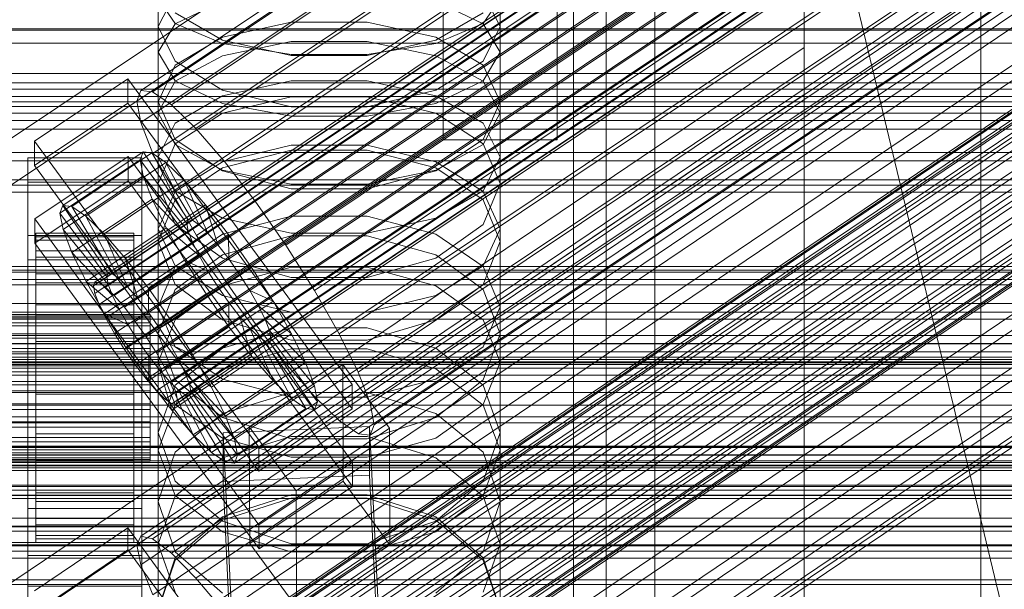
# Model space of a CAD drawing. Header units: millimetres. Extents: x -3490 to 61924, y -72580 to 6847.
# Tile 239 of 256: x 132 to 253, y -33995 to -33925. Entities that reach past the tile are written whole.
import ezdxf

# ---------------------------------------------------------------- set-up
doc = ezdxf.new("R2010")
doc.units = ezdxf.units.MM
for name, color, linetype, lineweight in [('COTAS_O', 1, 'Continuous', 0), ('COTAS_P', 1, 'Continuous', 0), ('frontal_briquetadora', 7, 'Continuous', 0), ('frontal_C01', 7, 'Continuous', 0), ('frontal_C02', 7, 'Continuous', 0), ('frontal_C03', 7, 'Continuous', 0), ('frontal_secador', 7, 'Continuous', 0)]:
    doc.layers.add(name, color=color, linetype=linetype, lineweight=lineweight)
doc.dimstyles.new('R19_100', dxfattribs={"dimtxt": 250, "dimasz": 150, "dimexe": 150, "dimexo": 80, "dimgap": 100, "dimtad": 1, "dimtih": 1, "dimtoh": 1, "dimdsep": 46, "dimcen": 0.09, "dimadec": 0, "dimazin": 0, "dimtfac": 1, "dimtdec": 4, "dimtofl": 0, "dimtmove": 0, "dimatfit": 3, "dimfxl": 1, "dimtolj": 1, "dimtzin": 0, "dimarcsym": 0})

# ---------------------------------------------------------------- blocks, each defined once
blk = doc.blocks.new('DIM_R29_57')
at = {"layer": 'COTAS_O'}
for p, q in [((-1725, -33700), (-1575, -33655)), ((1725, -33700), (1575, -33655)), ((-1725, -34400), (-1725, -33700)), ((-1725, -33700), (1725, -33700)), ((-1725, -33700), (-1575, -33745)), ((1725, -33700), (1575, -33745)), ((1725, -34400), (1725, -33700))]:
    blk.add_line(p, q, dxfattribs=at)
blk.add_text('3450 O', height=250, dxfattribs=at).set_placement((0, -33600))
blk = doc.blocks.new('DIM_R29_58')
at = {"layer": 'COTAS_P'}
for p, q in [((-150, -32300), (550, -32300)), ((550, -32300), (505, -32450)), ((550, -34900), (550, -32300)), ((550, -32300), (595, -32450)), ((550, -34900), (505, -34750)), ((550, -34900), (595, -34750)), ((-150, -34900), (550, -34900))]:
    blk.add_line(p, q, dxfattribs=at)
blk.add_text('2600 P', height=250, rotation=90, dxfattribs=at).set_placement((450, -33600))
blk = doc.blocks.new('DIM_R29_61')
at = {"layer": 'COTAS_O'}
for p, q in [((-650, -34200), (-500, -34155)), ((650, -34200), (500, -34155)), ((-650, -34900), (-650, -34200)), ((-650, -34200), (650, -34200)), ((-650, -34200), (-500, -34245)), ((650, -34200), (500, -34245)), ((650, -34900), (650, -34200))]:
    blk.add_line(p, q, dxfattribs=at)
blk.add_text('1300 O', height=250, dxfattribs=at).set_placement((0, -34100))

msp = doc.modelspace()

# ---------------------------------------------------------------- linework, layer by layer
at = {"layer": 'frontal_briquetadora'}
for p, q in [((210, -33820), (210, -34060)), ((210, -34260), (210, -33820)), ((210, -34680), (210, -33820)), ((210, -33820), (416.55, -34680)), ((210, -33853.384), (210, -34060)), ((210, -34060), (210, -33855.985)), ((210, -33858.384), (210, -34060)), ((184, -33860), (184, -33940)), ((198, -33940), (198, -33860)), ((210, -33860.559), (210, -34060)), ((210, -33862.488), (210, -34060)), ((210, -33864.153), (210, -34060)), ((210, -33865.538), (210, -34060)), ((210, -33866.629), (210, -34060)), ((210, -33867.416), (210, -34060)), ((210, -33867.891), (210, -34060)), ((210, -33868.05), (210, -34060)), ((149, -33929.238), (149, -33912.608)), ((191, -33929.238), (191, -33912.608)), ((149, -33936.682), (149, -33920.41)), ((191, -33936.682), (191, -33920.41)), ((200, -33920), (200, -34100)), ((204, -34100), (204, -33920)), ((151.08, -33922.018), (149, -33926.087)), ((191, -33926.087), (188.92, -33922.018)), ((151.08, -33925.697), (149, -33922.627)), ((151.08, -33925.751), (156.907, -33922.955)), ((183.093, -33922.955), (188.92, -33925.751)), ((191, -33922.627), (188.92, -33925.697)), ((200, -33922.563), (200, -33931.737)), ((200, -33932.038), (200, -33922.836)), ((200, -33932.339), (200, -33923.11)), ((156.906, -33927.741), (151.08, -33924.402)), ((188.92, -33924.402), (183.094, -33927.741)), ((149, -33929.238), (151.08, -33925.751)), ((156.907, -33928.158), (151.08, -33925.697)), ((165.326, -33925.528), (156.906, -33927.39)), ((174.674, -33925.528), (165.326, -33925.528)), ((183.094, -33927.39), (174.674, -33925.528)), ((188.92, -33925.697), (183.093, -33928.158)), ((188.92, -33925.751), (191, -33929.238)), ((149, -33942.099), (149, -33926.087)), ((149, -33926.087), (151.08, -33930.345)), ((188.92, -33930.345), (191, -33926.087)), ((191, -33942.099), (191, -33926.087)), ((156.906, -33927.39), (151.08, -33930.837)), ((165.326, -33929.647), (156.906, -33927.741)), ((165.327, -33927.928), (156.907, -33929.662)), ((165.327, -33929.524), (156.907, -33928.158)), ((174.673, -33927.928), (165.327, -33927.928)), ((183.093, -33929.662), (174.673, -33927.928)), ((183.093, -33928.158), (174.673, -33929.524)), ((183.094, -33927.741), (174.674, -33929.647)), ((188.92, -33930.837), (183.094, -33927.39)), ((149, -33929.238), (151.08, -33932.725)), ((174.673, -33929.524), (165.327, -33929.524)), ((188.92, -33932.725), (191, -33929.238)), ((156.907, -33929.662), (151.08, -33932.786)), ((151.08, -33930.345), (156.906, -33933.895)), ((174.674, -33929.647), (165.326, -33929.647)), ((188.92, -33932.786), (183.093, -33929.662)), ((183.094, -33933.895), (188.92, -33930.345)), ((151.08, -33930.837), (149, -33935.302)), ((191, -33935.302), (188.92, -33930.837)), ((200, -33931.737), (200, -33941.791)), ((151.08, -33932.786), (149, -33936.682)), ((151.08, -33932.725), (156.907, -33935.521)), ((156.907, -33934.597), (165.327, -33932.744)), ((165.327, -33932.744), (174.673, -33932.744)), ((174.673, -33932.744), (183.093, -33934.597)), ((183.093, -33935.521), (188.92, -33932.725)), ((191, -33936.682), (188.92, -33932.786)), ((200, -33942.119), (200, -33932.038)), ((200, -33942.448), (200, -33932.339)), ((156.906, -33933.895), (165.326, -33935.917)), ((174.674, -33935.917), (183.094, -33933.895)), ((151.08, -33939.949), (149, -33935.302)), ((149, -33950.89), (149, -33935.302)), ((151.08, -33937.935), (156.907, -33934.597)), ((156.906, -33936.726), (165.326, -33934.689)), ((156.907, -33935.521), (165.327, -33937.073)), ((165.326, -33934.689), (174.674, -33934.689)), ((174.673, -33937.073), (183.093, -33935.521)), ((174.674, -33934.689), (183.094, -33936.726)), ((183.093, -33934.597), (188.92, -33937.935)), ((191, -33935.302), (188.92, -33939.949)), ((191, -33950.89), (191, -33935.302)), ((149, -33936.682), (151.08, -33940.578)), ((151.08, -33940.485), (156.906, -33936.726)), ((165.326, -33935.917), (174.674, -33935.917)), ((183.094, -33936.726), (188.92, -33940.485)), ((188.92, -33940.578), (191, -33936.682)), ((149, -33942.099), (151.08, -33937.935)), ((165.327, -33937.073), (174.673, -33937.073)), ((188.92, -33937.935), (191, -33942.099)), ((156.906, -33943.808), (151.08, -33939.949)), ((188.92, -33939.949), (183.094, -33943.808)), ((184, -33940), (198, -33940)), ((149, -33945.334), (151.08, -33940.485)), ((151.08, -33940.578), (156.907, -33943.702)), ((165.326, -33941.254), (156.906, -33943.404)), ((156.907, -33942.681), (165.327, -33940.653)), ((174.674, -33941.254), (165.326, -33941.254)), ((165.327, -33940.653), (174.673, -33940.653)), ((174.673, -33940.653), (183.093, -33942.681)), ((183.094, -33943.404), (174.674, -33941.254)), ((183.093, -33943.702), (188.92, -33940.578)), ((188.92, -33940.485), (191, -33945.334)), ((151.08, -33946.262), (149, -33942.099)), ((151.08, -33946.334), (156.907, -33942.681)), ((183.093, -33942.681), (188.92, -33946.334)), ((191, -33942.099), (188.92, -33946.262)), ((200, -33941.791), (200, -33952.701)), ((200, -33953.056), (200, -33942.119)), ((200, -33953.411), (200, -33942.448)), ((156.906, -33943.404), (151.08, -33947.367)), ((165.326, -33946.001), (156.906, -33943.808)), ((156.907, -33943.702), (165.327, -33945.436)), ((174.673, -33945.436), (183.093, -33943.702)), ((183.094, -33943.808), (174.674, -33946.001)), ((188.92, -33947.366), (183.094, -33943.404)), ((151.08, -33950.361), (149, -33945.334)), ((149, -33960.462), (149, -33945.334)), ((149, -33950.89), (151.08, -33946.334)), ((156.907, -33949.6), (151.08, -33946.262)), ((174.674, -33946.001), (165.326, -33946.001)), ((165.327, -33945.436), (174.673, -33945.436)), ((188.92, -33946.262), (183.093, -33949.6)), ((191, -33945.334), (188.92, -33950.361)), ((188.92, -33946.334), (191, -33950.89)), ((191, -33960.462), (191, -33945.334)), ((151.08, -33947.367), (149, -33952.465)), ((191, -33952.465), (188.92, -33947.366)), ((165.327, -33949.368), (156.907, -33951.565)), ((165.327, -33951.453), (156.907, -33949.6)), ((174.673, -33949.368), (165.327, -33949.368)), ((183.093, -33951.565), (174.673, -33949.368)), ((183.093, -33949.6), (174.673, -33951.453)), ((149, -33950.89), (151.08, -33955.446)), ((156.906, -33954.52), (151.08, -33950.361)), ((188.92, -33950.361), (183.094, -33954.52)), ((188.92, -33955.446), (191, -33950.89)), ((149, -33967.266), (149, -33952.465)), ((149, -33952.465), (151.08, -33957.738)), ((156.907, -33951.565), (151.08, -33955.525)), ((165.326, -33951.768), (156.906, -33954.085)), ((156.906, -33954.085), (165.326, -33951.768)), ((174.674, -33951.768), (165.326, -33951.768)), ((174.673, -33951.453), (165.327, -33951.453)), ((183.094, -33954.085), (174.674, -33951.768)), ((174.674, -33951.768), (183.094, -33954.085)), ((188.92, -33955.525), (183.093, -33951.565)), ((188.92, -33957.738), (191, -33952.465)), ((191, -33967.266), (191, -33952.465)), ((200, -33952.701), (200, -33964.438)), ((200, -33964.818), (200, -33953.056)), ((200, -33965.199), (200, -33953.411)), ((156.906, -33954.085), (151.08, -33958.344)), ((151.08, -33958.344), (156.906, -33954.085)), ((165.326, -33956.878), (156.906, -33954.52)), ((183.094, -33954.52), (174.674, -33956.878)), ((188.92, -33958.344), (183.094, -33954.085)), ((183.094, -33954.085), (188.92, -33958.344)), ((151.08, -33955.525), (149, -33960.462)), ((151.08, -33955.446), (156.907, -33959.099)), ((156.907, -33957.922), (165.327, -33955.615)), ((165.327, -33955.615), (174.673, -33955.615)), ((174.673, -33955.615), (183.093, -33957.922)), ((183.093, -33959.099), (188.92, -33955.446)), ((191, -33960.462), (188.92, -33955.525)), ((174.674, -33956.878), (165.326, -33956.878)), ((151.08, -33958.344), (149, -33963.807)), ((151.08, -33957.738), (156.906, -33962.092)), ((151.08, -33962.081), (156.907, -33957.922)), ((183.093, -33957.922), (188.92, -33962.081)), ((183.094, -33962.092), (188.92, -33957.738)), ((191, -33963.807), (188.92, -33958.344)), ((156.907, -33959.099), (165.327, -33961.127)), ((174.673, -33961.127), (183.093, -33959.099)), ((149, -33960.462), (151.08, -33965.4)), ((188.92, -33965.4), (191, -33960.462)), ((149, -33967.266), (151.08, -33962.081)), ((156.906, -33962.092), (165.326, -33964.556)), ((165.327, -33961.127), (174.673, -33961.127)), ((174.674, -33964.556), (183.094, -33962.092)), ((188.92, -33962.081), (191, -33967.266)), ((156.906, -33965.539), (165.326, -33963.061)), ((165.326, -33963.061), (174.674, -33963.061)), ((174.674, -33963.061), (183.094, -33965.539)), ((151.08, -33969.438), (149, -33963.807)), ((149, -33978.088), (149, -33963.807)), ((165.326, -33964.556), (174.674, -33964.556)), ((191, -33963.807), (188.92, -33969.438)), ((191, -33978.088), (191, -33963.807)), ((200, -33964.438), (200, -33976.973)), ((151.08, -33965.4), (156.907, -33969.359)), ((151.08, -33970.084), (156.906, -33965.539)), ((156.907, -33968.093), (165.327, -33965.624)), ((165.327, -33965.624), (174.673, -33965.624)), ((174.673, -33965.624), (183.093, -33968.093)), ((183.093, -33969.359), (188.92, -33965.4)), ((183.094, -33965.539), (188.92, -33970.084)), ((200, -33977.377), (200, -33964.818)), ((200, -33977.782), (200, -33965.199)), ((151.08, -33972.452), (149, -33967.266)), ((151.08, -33972.541), (156.907, -33968.093)), ((183.093, -33968.093), (188.92, -33972.541)), ((191, -33967.266), (188.92, -33972.452)), ((156.906, -33974.075), (151.08, -33969.438)), ((156.907, -33969.359), (165.327, -33971.557)), ((174.673, -33971.557), (183.093, -33969.359)), ((188.92, -33969.438), (183.094, -33974.075)), ((149, -33975.899), (151.08, -33970.084)), ((188.92, -33970.084), (191, -33975.899)), ((165.326, -33971.009), (156.906, -33973.591)), ((174.674, -33971.009), (165.326, -33971.009)), ((165.327, -33971.557), (174.673, -33971.557)), ((183.094, -33973.591), (174.674, -33971.009)), ((149, -33978.088), (151.08, -33972.541)), ((156.907, -33976.61), (151.08, -33972.452)), ((188.92, -33972.452), (183.093, -33976.61)), ((188.92, -33972.541), (191, -33978.088)), ((156.906, -33973.591), (151.08, -33978.321)), ((165.326, -33976.695), (156.906, -33974.075)), ((183.094, -33974.075), (174.674, -33976.695)), ((188.92, -33978.321), (183.094, -33973.591)), ((151.08, -33981.875), (149, -33975.899)), ((149, -33989.624), (149, -33975.899)), ((165.327, -33976.379), (156.907, -33979.002)), ((165.327, -33978.918), (156.907, -33976.61)), ((174.674, -33976.695), (165.326, -33976.695)), ((174.673, -33976.379), (165.327, -33976.379)), ((183.093, -33979.002), (174.673, -33976.379)), ((183.093, -33976.61), (174.673, -33978.918)), ((191, -33975.899), (188.92, -33981.875)), ((191, -33989.624), (191, -33975.899)), ((200, -33976.973), (200, -33990.272)), ((200, -33990.7), (200, -33977.377)), ((200, -33991.128), (200, -33977.782)), ((149, -33978.088), (151.08, -33983.634)), ((151.08, -33978.321), (149, -33984.362)), ((156.907, -33979.002), (151.08, -33983.729)), ((174.673, -33978.918), (165.327, -33978.918)), ((188.92, -33983.729), (183.093, -33979.002)), ((188.92, -33983.634), (191, -33978.088)), ((191, -33984.362), (188.92, -33978.321)), ((156.906, -33986.783), (151.08, -33981.875)), ((188.92, -33981.875), (183.094, -33986.783)), ((151.08, -33983.729), (149, -33989.624)), ((151.08, -33983.634), (156.907, -33988.082)), ((165.326, -33983.539), (156.906, -33986.271)), ((156.907, -33986.673), (165.327, -33983.95)), ((174.674, -33983.539), (165.326, -33983.539)), ((165.327, -33983.95), (174.673, -33983.95)), ((174.673, -33983.95), (183.093, -33986.673)), ((183.094, -33986.271), (174.674, -33983.539)), ((183.093, -33988.082), (188.92, -33983.634)), ((191, -33989.624), (188.92, -33983.729)), ((149, -33997.699), (149, -33984.362)), ((149, -33984.362), (151.08, -33990.56)), ((188.92, -33990.56), (191, -33984.362)), ((191, -33997.699), (191, -33984.362)), ((156.906, -33986.271), (151.08, -33991.269)), ((188.92, -33991.269), (183.094, -33986.271)), ((151.08, -33991.58), (156.907, -33986.673)), ((165.326, -33989.552), (156.906, -33986.783)), ((183.094, -33986.783), (174.674, -33989.552)), ((183.093, -33986.673), (188.92, -33991.58)), ((156.907, -33988.082), (165.327, -33990.551)), ((174.673, -33990.551), (183.093, -33988.082)), ((149, -33989.624), (151.08, -33995.519)), ((174.674, -33989.552), (165.326, -33989.552)), ((188.92, -33995.519), (191, -33989.624)), ((151.08, -33990.56), (156.906, -33995.642)), ((165.327, -33990.551), (174.673, -33990.551)), ((183.094, -33995.642), (188.92, -33990.56)), ((200, -33990.272), (200, -34004.303)), ((200, -34004.753), (200, -33990.7)), ((200, -34005.203), (200, -33991.128)), ((151.08, -33991.269), (149, -33997.637)), ((149, -33997.699), (151.08, -33991.58)), ((191, -33997.637), (188.92, -33991.269)), ((188.92, -33991.58), (191, -33997.699))]:
    msp.add_line(p, q, dxfattribs=at)
at = {"layer": 'frontal_C01'}
for p, q in [((250, -35948.844), (250, -33373.251)), ((250, -33378.064), (250, -35953.656)), ((228.298, -33928.654), (228.298, -33666.04)), ((228.298, -33671.821), (228.298, -33934.434)), ((146.872, -33988.618), (331.181, -33864.284)), ((146.383, -33989.708), (330.692, -33865.373)), ((148.32, -33988.968), (332.629, -33864.633)), ((150.629, -33990.733), (334.938, -33866.398)), ((146.887, -33992.163), (331.197, -33867.828)), ((141.045, -34012.589), (354.844, -33868.36)), ((141.218, -34012.202), (355.017, -33867.974)), ((141.731, -34012.326), (355.53, -33868.098)), ((142.549, -34012.952), (356.348, -33868.723)), ((141.224, -34013.458), (355.022, -33869.23)), ((143.617, -34014.036), (357.415, -33869.808)), ((153.641, -33993.793), (337.95, -33869.458)), ((141.742, -34014.753), (355.541, -33870.524)), ((144.861, -34015.505), (358.659, -33871.277)), ((148.35, -33995.816), (332.659, -33871.481)), ((142.565, -34016.383), (356.363, -33872.155)), ((359.995, -33873.031), (146.196, -34017.26)), ((157.152, -33997.94), (341.461, -33873.605)), ((143.635, -34018.239), (357.434, -33874.011)), ((147.533, -34019.179), (361.332, -33874.951)), ((144.881, -34020.193), (358.68, -33875.965)), ((150.672, -34000.418), (334.981, -33876.083)), ((148.779, -34021.134), (362.578, -33876.905)), ((146.218, -34022.113), (360.017, -33877.884)), ((149.85, -34022.989), (363.648, -33878.761)), ((345.231, -33878.556), (160.922, -34002.891)), ((147.554, -34023.867), (361.352, -33879.639)), ((148.798, -34025.337), (362.596, -33881.108)), ((150.672, -34024.62), (364.471, -33880.391)), ((149.865, -34026.421), (363.664, -33882.193)), ((151.191, -34025.914), (364.989, -33881.686)), ((153.694, -34005.655), (338.003, -33881.32)), ((150.683, -34027.046), (364.482, -33882.818)), ((151.196, -34027.17), (364.995, -33882.942)), ((151.369, -34026.784), (365.168, -33882.556)), ((164.693, -34008.309), (349.002, -33883.974)), ((157.211, -34011.17), (341.52, -33886.835)), ((168.21, -34013.824), (352.519, -33889.49)), ((160.982, -34016.588), (345.291, -33892.253)), ((171.232, -34019.061), (355.541, -33894.727)), ((164.752, -34021.539), (349.061, -33897.204)), ((173.554, -34023.663), (357.863, -33899.328)), ((168.263, -34025.686), (352.572, -33901.351)), ((175.016, -34027.316), (359.326, -33902.981)), ((171.275, -34028.746), (355.584, -33904.411)), ((173.584, -34030.511), (357.893, -33906.176)), ((175.032, -34030.861), (359.341, -33906.526)), ((175.521, -34029.771), (359.83, -33905.436)), ((228.298, -33928.654), (130, -33994.965)), ((228.298, -34191.267), (228.298, -33928.654)), ((228.298, -33928.654), (228.298, -33934.434)), ((130, -34000.746), (228.298, -33934.434)), ((228.298, -33934.434), (228.298, -34197.047)), ((133.809, -33995.333), (145.277, -33987.597)), ((145.277, -33987.597), (145.289, -33990.293)), ((145.277, -33987.597), (172.809, -34025.451)), ((146.383, -33989.708), (146.872, -33988.618)), ((146.872, -33988.618), (148.32, -33988.968)), ((146.887, -33992.163), (146.383, -33989.708)), ((148.32, -33988.968), (150.629, -33990.733)), ((145.289, -33990.293), (133.821, -33998.029)), ((172.821, -34028.147), (145.289, -33990.293)), ((150.629, -33990.733), (153.641, -33993.793)), ((148.35, -33995.816), (146.887, -33992.163)), ((153.641, -33993.793), (157.152, -33997.94))]:
    msp.add_line(p, q, dxfattribs=at)
at = {"layer": 'frontal_C02'}
for p, q in [((250, -35767.183), (250, -32921.727)), ((250, -32926.497), (250, -35771.953)), ((146.872, -33933.95), (331.181, -33810.695)), ((148.32, -33934.108), (332.629, -33810.853)), ((146.383, -33935.233), (330.692, -33811.978)), ((150.629, -33935.695), (334.938, -33812.44)), ((141.218, -33957.459), (355.017, -33814.483)), ((141.731, -33957.515), (355.53, -33814.539)), ((146.887, -33937.869), (331.197, -33814.614)), ((141.045, -33957.913), (354.844, -33814.938)), ((141.224, -33958.847), (355.022, -33815.872)), ((142.549, -33958.077), (356.348, -33815.102)), ((153.641, -33938.604), (337.95, -33815.35)), ((143.617, -33959.108), (357.415, -33816.133)), ((141.742, -33960.197), (355.541, -33817.222)), ((144.861, -33960.537), (358.659, -33817.561)), ((142.565, -33961.871), (356.363, -33818.895)), ((359.995, -33819.291), (146.196, -33962.266)), ((148.35, -33941.678), (332.659, -33818.423)), ((157.152, -33942.637), (341.461, -33819.382)), ((143.635, -33963.754), (357.434, -33820.779)), ((147.533, -33964.178), (361.332, -33821.203)), ((144.881, -33965.719), (358.68, -33822.743)), ((148.779, -33966.143), (362.578, -33823.168)), ((150.672, -33946.401), (334.981, -33823.147)), ((345.231, -33824.263), (160.922, -33947.518)), ((146.218, -33967.631), (360.017, -33824.656)), ((149.85, -33968.027), (363.648, -33825.051)), ((147.554, -33969.361), (361.352, -33826.385)), ((150.672, -33969.7), (364.471, -33826.725)), ((148.798, -33970.789), (362.596, -33827.814)), ((149.865, -33971.82), (363.664, -33828.845)), ((151.191, -33971.05), (364.989, -33828.075)), ((151.369, -33971.984), (365.168, -33829.009)), ((153.694, -33951.717), (338.003, -33828.462)), ((150.683, -33972.383), (364.482, -33829.407)), ((151.196, -33972.439), (364.995, -33829.463)), ((164.693, -33952.915), (349.002, -33829.66)), ((157.211, -33957.262), (341.52, -33834.007)), ((168.21, -33958.46), (352.519, -33835.205)), ((160.982, -33962.659), (345.291, -33839.404)), ((171.232, -33963.775), (355.541, -33840.521)), ((164.752, -33967.54), (349.061, -33844.285)), ((173.554, -33968.499), (357.863, -33845.244)), ((168.263, -33971.572), (352.572, -33848.318)), ((175.016, -33972.308), (359.326, -33849.053)), ((171.275, -33974.481), (355.584, -33851.227)), ((175.521, -33974.944), (359.83, -33851.689)), ((173.584, -33976.069), (357.893, -33852.814)), ((175.032, -33976.227), (359.341, -33852.972)), ((228.298, -33874.707), (130, -33940.443)), ((228.298, -34165.201), (228.298, -33874.707)), ((130, -33946.173), (228.298, -33880.437)), ((228.298, -33880.437), (228.298, -34170.932)), ((133.809, -33940.162), (145.277, -33932.493)), ((145.277, -33932.493), (145.289, -33935.474)), ((145.277, -33932.493), (172.809, -33970.016)), ((146.383, -33935.233), (146.872, -33933.95)), ((146.872, -33933.95), (148.32, -33934.108)), ((148.32, -33934.108), (150.629, -33935.695)), ((145.289, -33935.474), (133.821, -33943.143)), ((172.821, -33972.996), (145.289, -33935.474)), ((146.887, -33937.869), (146.383, -33935.233)), ((150.629, -33935.695), (153.641, -33938.604)), ((148.35, -33941.678), (146.887, -33937.869)), ((153.641, -33938.604), (157.152, -33942.637)), ((133.821, -33943.143), (133.809, -33940.162)), ((161.341, -33977.685), (133.809, -33940.162)), ((137.313, -33948.041), (147.143, -33941.467)), ((138.396, -33948.159), (148.226, -33941.585)), ((147.143, -33941.467), (146.777, -33942.427)), ((148.226, -33941.585), (147.143, -33941.467)), ((147.143, -33941.467), (152.686, -33949.789)), ((149.953, -33942.773), (148.226, -33941.585)), ((148.226, -33941.585), (153.199, -33949.845)), ((133, -33945.185), (133, -33942.205)), ((133, -33942.205), (147, -33942.205)), ((133, -33988.023), (133, -33942.205)), ((133.847, -33949.7), (145.315, -33942.031)), ((136.948, -33949), (146.777, -33942.427)), ((140.123, -33949.346), (149.953, -33942.773)), ((145.315, -33942.031), (145.327, -33945.011)), ((145.315, -33942.031), (172.847, -33979.553)), ((146.777, -33942.427), (152.513, -33950.244)), ((146.777, -33942.427), (147.155, -33944.399)), ((147, -33942.205), (147, -33945.185)), ((147, -33942.205), (147, -33988.023)), ((150.672, -33946.401), (148.35, -33941.678)), ((152.207, -33944.949), (149.953, -33942.773)), ((149.953, -33942.773), (154.017, -33950.408)), ((157.152, -33942.637), (160.922, -33947.518)), ((133.821, -33943.143), (161.353, -33980.665)), ((147, -33945.185), (133, -33945.185)), ((133, -33945.185), (133, -33991.004)), ((145.327, -33945.011), (133.859, -33952.68)), ((137.325, -33950.972), (147.155, -33944.399)), ((142.377, -33951.522), (152.207, -33944.949)), ((172.859, -33982.534), (145.327, -33945.011)), ((147, -33991.004), (147, -33945.185)), ((147.155, -33944.399), (152.692, -33951.178)), ((147.155, -33944.399), (148.249, -33947.248)), ((154.833, -33947.965), (152.207, -33944.949)), ((152.207, -33944.949), (155.085, -33951.439)), ((153.694, -33951.717), (150.672, -33946.401)), ((138.419, -33953.822), (148.249, -33947.248)), ((148.249, -33947.248), (153.21, -33952.528)), ((148.249, -33947.248), (149.985, -33950.781)), ((160.922, -33947.518), (164.693, -33952.915)), ((136.948, -33949), (137.313, -33948.041)), ((142.856, -33956.363), (137.313, -33948.041)), ((137.313, -33948.041), (138.396, -33948.159)), ((143.369, -33956.419), (138.396, -33948.159)), ((138.396, -33948.159), (140.123, -33949.346)), ((145.003, -33954.539), (154.833, -33947.965)), ((157.653, -33951.616), (154.833, -33947.965)), ((154.833, -33947.965), (156.329, -33952.867)), ((133.859, -33952.68), (133.847, -33949.7)), ((161.379, -33987.222), (133.847, -33949.7)), ((142.683, -33956.818), (136.948, -33949)), ((137.325, -33950.972), (136.948, -33949)), ((144.188, -33956.981), (140.123, -33949.346)), ((140.123, -33949.346), (142.377, -33951.522)), ((152.686, -33949.789), (142.856, -33956.363)), ((153.199, -33949.845), (143.369, -33956.419)), ((152.513, -33950.244), (152.686, -33949.789)), ((152.686, -33949.789), (153.199, -33949.845)), ((153.199, -33949.845), (154.017, -33950.408)), ((142.862, -33957.752), (137.325, -33950.972)), ((138.419, -33953.822), (137.325, -33950.972)), ((140.156, -33957.355), (149.985, -33950.781)), ((152.513, -33950.244), (142.683, -33956.818)), ((152.692, -33951.178), (142.862, -33957.752)), ((154.017, -33950.408), (144.188, -33956.981)), ((149.985, -33950.781), (154.033, -33954.201)), ((149.985, -33950.781), (152.246, -33954.757)), ((152.692, -33951.178), (152.513, -33950.244)), ((153.21, -33952.528), (152.692, -33951.178)), ((154.017, -33950.408), (155.085, -33951.439)), ((133, -33954.723), (133, -33951.742)), ((133, -33951.742), (147, -33951.742)), ((133, -33997.561), (133, -33951.742)), ((134, -33961.426), (134, -33951.434)), ((134, -33951.434), (134, -33951.88)), ((134, -33951.434), (146, -33951.434)), ((134, -33952.282), (134, -33951.434)), ((134, -33961.637), (134, -33951.88)), ((134, -33951.88), (134, -33953.59)), ((134, -33951.88), (146, -33951.88)), ((134, -33961.828), (134, -33952.282)), ((134, -33952.282), (146, -33952.282)), ((134, -33954.366), (134, -33952.282)), ((145.255, -33958.012), (142.377, -33951.522)), ((142.377, -33951.522), (145.003, -33954.539)), ((153.21, -33952.528), (143.38, -33959.101)), ((155.085, -33951.439), (145.255, -33958.012)), ((146, -33951.88), (146, -33951.434)), ((146, -33951.434), (146, -33961.426)), ((146, -33951.434), (146, -33952.282)), ((146, -33953.59), (146, -33951.88)), ((146, -33951.88), (146, -33961.637)), ((146, -33952.282), (146, -33961.828)), ((146, -33952.282), (146, -33954.366)), ((147, -33951.742), (147, -33954.723)), ((147, -33951.742), (147, -33997.561)), ((157.653, -33951.616), (147.823, -33958.19)), ((154.033, -33954.201), (153.21, -33952.528)), ((157.211, -33957.262), (153.694, -33951.717)), ((155.085, -33951.439), (156.329, -33952.867)), ((157.665, -33954.597), (157.653, -33951.616)), ((160.474, -33955.654), (157.653, -33951.616)), ((133.859, -33952.68), (161.391, -33990.203)), ((134, -33962.447), (134, -33953.59)), ((134, -33953.59), (134, -33956.446)), ((134, -33953.59), (146, -33953.59)), ((146, -33956.446), (146, -33953.59)), ((146, -33953.59), (146, -33962.447)), ((156.329, -33952.867), (146.499, -33959.441)), ((156.329, -33952.867), (157.665, -33954.597)), ((164.693, -33952.915), (168.21, -33958.46)), ((147, -33954.723), (133, -33954.723)), ((133, -33954.723), (133, -34000.541)), ((134, -33962.815), (134, -33954.366)), ((134, -33954.366), (146, -33954.366)), ((134, -33957.543), (134, -33954.366)), ((143.38, -33959.101), (138.419, -33953.822)), ((140.156, -33957.355), (138.419, -33953.822)), ((142.416, -33961.331), (152.246, -33954.757)), ((154.033, -33954.201), (144.203, -33960.775)), ((146.499, -33959.441), (145.003, -33954.539)), ((145.003, -33954.539), (147.823, -33958.19)), ((146, -33954.366), (146, -33962.815)), ((146, -33954.366), (146, -33957.543)), ((147, -34000.541), (147, -33954.723)), ((147.835, -33961.171), (157.665, -33954.597)), ((152.246, -33954.757), (155.103, -33956.085)), ((152.246, -33954.757), (154.877, -33958.905)), ((155.103, -33956.085), (154.033, -33954.201)), ((157.665, -33954.597), (159.001, -33956.509)), ((155.103, -33956.085), (145.274, -33962.658)), ((150.644, -33962.227), (160.474, -33955.654)), ((156.35, -33958.05), (155.103, -33956.085)), ((160.474, -33955.654), (159.001, -33956.509)), ((163.105, -33959.802), (160.474, -33955.654)), ((134, -33963.8), (134, -33956.446)), ((134, -33956.446), (134, -33960.254)), ((134, -33956.446), (146, -33956.446)), ((144.203, -33960.775), (140.156, -33957.355)), ((142.416, -33961.331), (140.156, -33957.355)), ((142.856, -33956.363), (142.683, -33956.818)), ((142.683, -33956.818), (142.862, -33957.752)), ((143.369, -33956.419), (142.856, -33956.363)), ((144.188, -33956.981), (143.369, -33956.419)), ((145.255, -33958.012), (144.188, -33956.981)), ((146, -33960.254), (146, -33956.446)), ((146, -33956.446), (146, -33963.8)), ((159.001, -33956.509), (149.171, -33963.083)), ((160.982, -33962.659), (157.211, -33957.262)), ((159.001, -33956.509), (160.247, -33958.474)), ((134, -33964.32), (134, -33957.543)), ((134, -33957.543), (146, -33957.543)), ((134, -33961.598), (134, -33957.543)), ((141.045, -33957.913), (141.218, -33957.459)), ((141.224, -33958.847), (141.045, -33957.913)), ((141.218, -33957.459), (141.731, -33957.515)), ((141.731, -33957.515), (142.549, -33958.077)), ((142.549, -33958.077), (143.617, -33959.108)), ((142.862, -33957.752), (143.38, -33959.101)), ((146.499, -33959.441), (145.255, -33958.012)), ((146, -33957.543), (146, -33964.32)), ((146, -33957.543), (146, -33961.598)), ((156.35, -33958.05), (146.52, -33964.623)), ((147.823, -33958.19), (147.835, -33961.171)), ((147.823, -33958.19), (150.644, -33962.227)), ((160.247, -33958.474), (150.417, -33965.048)), ((154.877, -33958.905), (156.35, -33958.05)), ((157.686, -33959.962), (156.35, -33958.05)), ((163.105, -33959.802), (160.247, -33958.474)), ((160.247, -33958.474), (161.318, -33960.358)), ((168.21, -33958.46), (171.232, -33963.775)), ((141.742, -33960.197), (141.224, -33958.847)), ((143.38, -33959.101), (144.203, -33960.775)), ((143.617, -33959.108), (144.861, -33960.537)), ((145.047, -33965.479), (154.877, -33958.905)), ((147.835, -33961.171), (146.499, -33959.441)), ((154.877, -33958.905), (157.698, -33962.942)), ((134, -33965.604), (134, -33960.254)), ((134, -33960.254), (134, -33964.756)), ((134, -33960.254), (146, -33960.254)), ((142.565, -33961.871), (141.742, -33960.197)), ((144.203, -33960.775), (145.274, -33962.658)), ((144.861, -33960.537), (146.196, -33962.266)), ((146, -33964.756), (146, -33960.254)), ((146, -33960.254), (146, -33965.604)), ((157.686, -33959.962), (147.856, -33966.536)), ((161.318, -33960.358), (151.488, -33966.931)), ((153.275, -33966.375), (163.105, -33959.802)), ((157.698, -33962.942), (157.686, -33959.962)), ((159.022, -33961.691), (157.686, -33959.962)), ((165.365, -33963.778), (161.318, -33960.358)), ((161.318, -33960.358), (162.14, -33962.031)), ((165.365, -33963.778), (163.105, -33959.802)), ((-148, -33961.426), (148, -33961.426)), ((-148, -33961.637), (148, -33961.637)), ((-148, -33961.828), (148, -33961.828)), ((134, -33961.637), (134, -33961.426)), ((146, -33961.426), (134, -33961.426)), ((134, -33961.426), (134, -33961.828)), ((134, -33966.241), (134, -33961.598)), ((134, -33961.598), (146, -33961.598)), ((134, -33966.255), (134, -33961.598)), ((134, -33962.447), (134, -33961.637)), ((146, -33961.637), (134, -33961.637)), ((146, -33961.828), (134, -33961.828)), ((134, -33961.828), (134, -33962.815)), ((145.274, -33962.658), (142.416, -33961.331)), ((145.047, -33965.479), (142.416, -33961.331)), ((143.635, -33963.754), (142.565, -33961.871)), ((146, -33961.426), (146, -33961.637)), ((146, -33961.828), (146, -33961.426)), ((146, -33961.598), (146, -33966.241)), ((146, -33961.598), (146, -33966.255)), ((146, -33961.637), (146, -33962.447)), ((146, -33962.815), (146, -33961.828)), ((149.171, -33963.083), (147.835, -33961.171)), ((148, -33961.637), (148, -33961.426)), ((148, -33961.426), (148, -33961.828)), ((148, -33962.447), (148, -33961.637)), ((148, -33961.828), (148, -33962.815)), ((159.022, -33961.691), (149.192, -33968.265)), ((162.14, -33962.031), (152.311, -33968.605)), ((160.518, -33966.594), (159.022, -33961.691)), ((160.266, -33963.12), (159.022, -33961.691)), ((167.102, -33967.311), (162.14, -33962.031)), ((162.14, -33962.031), (162.659, -33963.381)), ((-148, -33962.447), (148, -33962.447)), ((-148, -33962.815), (148, -33962.815)), ((134, -33963.8), (134, -33962.447)), ((146, -33962.447), (134, -33962.447)), ((146, -33962.815), (134, -33962.815)), ((134, -33962.815), (134, -33964.32)), ((145.274, -33962.658), (146.52, -33964.623)), ((146, -33962.447), (146, -33963.8)), ((146, -33964.32), (146, -33962.815)), ((146.196, -33962.266), (147.533, -33964.178)), ((147.868, -33969.516), (157.698, -33962.942)), ((148, -33963.8), (148, -33962.447)), ((148, -33962.815), (148, -33964.32)), ((149.171, -33963.083), (150.644, -33962.227)), ((150.417, -33965.048), (149.171, -33963.083)), ((160.266, -33963.12), (150.436, -33969.694)), ((150.644, -33962.227), (153.275, -33966.375)), ((162.659, -33963.381), (152.829, -33969.955)), ((157.698, -33962.942), (160.518, -33966.594)), ((163.144, -33969.61), (160.266, -33963.12)), ((161.333, -33964.151), (160.266, -33963.12)), ((164.752, -33967.54), (160.982, -33962.659)), ((168.196, -33970.16), (162.659, -33963.381)), ((162.659, -33963.381), (162.837, -33964.315)), ((-148, -33963.8), (148, -33963.8)), ((-148, -33964.32), (148, -33964.32)), ((134, -33965.604), (134, -33963.8)), ((146, -33963.8), (134, -33963.8)), ((146, -33964.32), (134, -33964.32)), ((134, -33964.32), (134, -33966.241)), ((144.881, -33965.719), (143.635, -33963.754)), ((146.52, -33964.623), (145.047, -33965.479)), ((146, -33963.8), (146, -33965.604)), ((146, -33966.241), (146, -33964.32)), ((146.52, -33964.623), (147.856, -33966.536)), ((147.533, -33964.178), (148.779, -33966.143)), ((148, -33965.604), (148, -33963.8)), ((148, -33964.32), (148, -33966.241)), ((161.333, -33964.151), (151.503, -33970.725)), ((162.837, -33964.315), (153.008, -33970.889)), ((155.535, -33970.351), (165.365, -33963.778)), ((165.397, -33971.786), (161.333, -33964.151)), ((162.151, -33964.714), (161.333, -33964.151)), ((162.837, -33964.315), (162.664, -33964.769)), ((168.573, -33972.132), (162.837, -33964.315)), ((167.102, -33967.311), (165.365, -33963.778)), ((171.232, -33963.775), (173.554, -33968.499)), ((-148, -33965.604), (148, -33965.604)), ((134, -33964.756), (134, -33967.736)), ((146, -33964.756), (134, -33964.756)), ((134, -33964.756), (134, -33969.643)), ((134, -33967.736), (134, -33965.604)), ((146, -33965.604), (134, -33965.604)), ((146.218, -33967.631), (144.881, -33965.719)), ((147.868, -33969.516), (145.047, -33965.479)), ((146, -33967.736), (146, -33964.756)), ((146, -33969.643), (146, -33964.756)), ((146, -33965.604), (146, -33967.736)), ((148, -33967.736), (148, -33965.604)), ((151.488, -33966.931), (150.417, -33965.048)), ((150.417, -33965.048), (153.275, -33966.375)), ((162.151, -33964.714), (152.321, -33971.287)), ((162.664, -33964.769), (152.835, -33971.343)), ((167.125, -33972.974), (162.151, -33964.714)), ((162.664, -33964.769), (162.151, -33964.714)), ((168.208, -33973.092), (162.664, -33964.769)), ((-148, -33966.241), (148, -33966.241)), ((146, -33966.241), (134, -33966.241)), ((134, -33966.241), (134, -33968.446)), ((134, -33968.446), (134, -33966.255)), ((134, -33966.255), (146, -33966.255)), ((134, -33971.194), (134, -33966.255)), ((146, -33968.446), (146, -33966.241)), ((146, -33966.255), (146, -33968.446)), ((146, -33966.255), (146, -33971.194)), ((147.856, -33966.536), (147.868, -33969.516)), ((147.856, -33966.536), (149.192, -33968.265)), ((148, -33966.241), (148, -33968.446)), ((148.779, -33966.143), (149.85, -33968.027)), ((150.688, -33973.167), (160.518, -33966.594)), ((152.311, -33968.605), (151.488, -33966.931)), ((151.488, -33966.931), (155.535, -33970.351)), ((153.275, -33966.375), (155.535, -33970.351)), ((160.518, -33966.594), (163.144, -33969.61)), ((430, -33967.57), (-430, -33967.57)), ((148, -33967.736), (-148, -33967.736)), ((134, -33967.736), (146, -33967.736)), ((134, -33970.051), (134, -33967.736)), ((146, -33967.736), (146, -33970.051)), ((147.554, -33969.361), (146.218, -33967.631)), ((148, -33970.051), (148, -33967.736)), ((149.85, -33968.027), (150.672, -33969.7)), ((157.272, -33973.884), (167.102, -33967.311)), ((160.19, -33975.227), (171.658, -33967.558)), ((168.263, -33971.572), (164.752, -33967.54)), ((168.196, -33970.16), (167.102, -33967.311)), ((171.658, -33967.558), (171.715, -33981.864)), ((171.658, -33967.558), (177.394, -33975.375)), ((-148, -33968.446), (148, -33968.446)), ((146, -33968.446), (134, -33968.446)), ((134, -33968.446), (134, -33970.786)), ((146, -33970.786), (146, -33968.446)), ((148.798, -33970.789), (147.554, -33969.361)), ((148, -33968.446), (148, -33970.786)), ((149.192, -33968.265), (150.688, -33973.167)), ((149.192, -33968.265), (150.436, -33969.694)), ((152.829, -33969.955), (152.311, -33968.605)), ((152.311, -33968.605), (157.272, -33973.884)), ((173.554, -33968.499), (175.016, -33972.308)), ((-148, -33970.051), (148, -33970.051)), ((134, -33970.051), (134, -33969.643)), ((134, -33969.643), (134, -33974.582)), ((134, -33969.643), (146, -33969.643)), ((134, -33972.391), (134, -33970.051)), ((146, -33970.051), (134, -33970.051)), ((146, -33974.582), (146, -33969.643)), ((146, -33969.643), (146, -33970.051)), ((146, -33970.051), (146, -33972.391)), ((150.688, -33973.167), (147.868, -33969.516)), ((148, -33972.391), (148, -33970.051)), ((150.436, -33969.694), (153.314, -33976.184)), ((150.436, -33969.694), (151.503, -33970.725)), ((150.672, -33969.7), (151.191, -33971.05)), ((153.008, -33970.889), (152.829, -33969.955)), ((152.829, -33969.955), (158.366, -33976.734)), ((153.314, -33976.184), (163.144, -33969.61)), ((155.535, -33970.351), (157.272, -33973.884)), ((158.366, -33976.734), (168.196, -33970.16)), ((172.809, -33970.016), (161.341, -33977.685)), ((163.144, -33969.61), (165.397, -33971.786)), ((168.573, -33972.132), (168.196, -33970.16)), ((172.821, -33972.996), (172.809, -33970.016)), ((-148, -33970.786), (148, -33970.786)), ((134, -33970.786), (134, -33971.194)), ((146, -33970.786), (134, -33970.786)), ((134, -33970.786), (134, -33973.101)), ((134, -33971.194), (146, -33971.194)), ((134, -33976.081), (134, -33971.194)), ((146, -33971.194), (146, -33970.786)), ((146, -33973.101), (146, -33970.786)), ((146, -33971.194), (146, -33976.081)), ((148, -33970.786), (148, -33973.101)), ((149.865, -33971.82), (148.798, -33970.789)), ((150.683, -33972.383), (149.865, -33971.82)), ((151.191, -33971.05), (151.369, -33971.984)), ((151.503, -33970.725), (155.567, -33978.36)), ((151.503, -33970.725), (152.321, -33971.287)), ((152.321, -33971.287), (157.295, -33979.547)), ((152.321, -33971.287), (152.835, -33971.343)), ((152.835, -33971.343), (153.008, -33970.889)), ((152.835, -33971.343), (158.378, -33979.665)), ((153.008, -33970.889), (158.743, -33978.706)), ((155.567, -33978.36), (165.397, -33971.786)), ((165.397, -33971.786), (167.125, -33972.974)), ((171.275, -33974.481), (168.263, -33971.572)), ((430, -33972.57), (-430, -33972.57)), ((-148, -33972.391), (148, -33972.391)), ((134, -33974.596), (134, -33972.391)), ((134, -33972.391), (134, -33974.582)), ((146, -33972.391), (134, -33972.391)), ((146, -33974.582), (146, -33972.391)), ((146, -33972.391), (146, -33974.596)), ((148, -33974.596), (148, -33972.391)), ((151.196, -33972.439), (150.683, -33972.383)), ((151.369, -33971.984), (151.196, -33972.439)), ((157.295, -33979.547), (167.125, -33972.974)), ((158.378, -33979.665), (168.208, -33973.092)), ((158.743, -33978.706), (168.573, -33972.132)), ((161.353, -33980.665), (172.821, -33972.996)), ((167.125, -33972.974), (168.208, -33973.092)), ((168.208, -33973.092), (168.573, -33972.132)), ((175.016, -33972.308), (175.521, -33974.944)), ((-148, -33973.101), (148, -33973.101)), ((134, -33973.101), (134, -33976.081)), ((146, -33973.101), (134, -33973.101)), ((134, -33973.101), (134, -33975.233)), ((146, -33976.081), (146, -33973.101)), ((146, -33975.233), (146, -33973.101)), ((148, -33973.101), (148, -33975.233)), ((153.314, -33976.184), (150.688, -33973.167)), ((157.272, -33973.884), (158.366, -33976.734)), ((-148, -33974.596), (148, -33974.596)), ((-148, -33975.233), (148, -33975.233)), ((134, -33974.582), (134, -33979.239)), ((134, -33974.582), (146, -33974.582)), ((134, -33976.517), (134, -33974.596)), ((134, -33974.596), (134, -33979.239)), ((146, -33974.596), (134, -33974.596)), ((134, -33975.233), (134, -33980.583)), ((146, -33975.233), (134, -33975.233)), ((134, -33975.233), (134, -33977.037)), ((146, -33979.239), (146, -33974.582)), ((146, -33979.239), (146, -33974.596)), ((146, -33974.596), (146, -33976.517)), ((146, -33980.583), (146, -33975.233)), ((146, -33977.037), (146, -33975.233)), ((148, -33976.517), (148, -33974.596)), ((148, -33975.233), (148, -33977.037)), ((156.962, -33975.961), (174.943, -33975.168)), ((160.247, -33989.534), (160.19, -33975.227)), ((165.926, -33983.044), (160.19, -33975.227)), ((177.394, -33975.375), (165.926, -33983.044)), ((173.584, -33976.069), (171.275, -33974.481)), ((174.943, -33975.168), (174.943, -33981.13)), ((174.943, -33975.168), (177.811, -34034.434)), ((175.521, -33974.944), (175.032, -33976.227)), ((177.451, -33989.682), (177.394, -33975.375)), ((-148, -33976.517), (148, -33976.517)), ((134, -33976.081), (146, -33976.081)), ((134, -33980.583), (134, -33976.081)), ((134, -33978.022), (134, -33976.517)), ((134, -33976.517), (134, -33983.294)), ((146, -33976.517), (134, -33976.517)), ((146, -33976.081), (146, -33980.583)), ((146, -33983.294), (146, -33976.517)), ((146, -33976.517), (146, -33978.022)), ((148, -33978.022), (148, -33976.517)), ((155.567, -33978.36), (153.314, -33976.184)), ((156.962, -33981.923), (156.962, -33975.961)), ((159.83, -34035.227), (156.962, -33975.961)), ((175.032, -33976.227), (173.584, -33976.069)), ((-148, -33977.037), (148, -33977.037)), ((134, -33977.037), (134, -33984.391)), ((146, -33977.037), (134, -33977.037)), ((134, -33977.037), (134, -33978.39)), ((146, -33984.391), (146, -33977.037)), ((146, -33978.39), (146, -33977.037)), ((148, -33977.037), (148, -33978.39)), ((158.366, -33976.734), (158.743, -33978.706)), ((161.341, -33977.685), (161.353, -33980.665)), ((-148, -33978.022), (148, -33978.022)), ((-148, -33978.39), (148, -33978.39)), ((-148, -33979.009), (148, -33979.009)), ((134, -33979.009), (134, -33978.022)), ((134, -33978.022), (134, -33986.471)), ((146, -33978.022), (134, -33978.022)), ((134, -33978.39), (134, -33987.247)), ((146, -33978.39), (134, -33978.39)), ((134, -33978.39), (134, -33979.2)), ((134, -33979.411), (134, -33979.009)), ((134, -33979.009), (134, -33988.555)), ((146, -33979.009), (134, -33979.009)), ((146, -33986.471), (146, -33978.022)), ((146, -33978.022), (146, -33979.009)), ((146, -33987.247), (146, -33978.39)), ((146, -33979.2), (146, -33978.39)), ((146, -33988.555), (146, -33979.009)), ((146, -33979.009), (146, -33979.411)), ((148, -33979.009), (148, -33978.022)), ((148, -33978.39), (148, -33979.2)), ((148, -33979.411), (148, -33979.009)), ((157.295, -33979.547), (155.567, -33978.36)), ((158.743, -33978.706), (158.378, -33979.665)), ((-148, -33979.2), (148, -33979.2)), ((-148, -33979.411), (148, -33979.411)), ((134, -33979.2), (134, -33988.957)), ((146, -33979.2), (134, -33979.2)), ((134, -33979.2), (134, -33979.411)), ((134, -33979.239), (134, -33983.294)), ((134, -33979.239), (146, -33979.239)), ((134, -33979.411), (134, -33989.403)), ((146, -33979.411), (134, -33979.411)), ((146, -33988.957), (146, -33979.2)), ((146, -33979.411), (146, -33979.2)), ((146, -33983.294), (146, -33979.239)), ((146, -33989.403), (146, -33979.411)), ((148, -33979.2), (148, -33979.411)), ((158.378, -33979.665), (157.295, -33979.547)), ((172.847, -33979.553), (161.379, -33987.222)), ((172.859, -33982.534), (172.847, -33979.553)), ((134, -33980.583), (146, -33980.583)), ((134, -33984.391), (134, -33980.583)), ((146, -33980.583), (146, -33984.391)), ((174.943, -33981.13), (156.962, -33981.923)), ((177.811, -34040.396), (174.943, -33981.13)), ((159.83, -34041.189), (156.962, -33981.923)), ((171.715, -33981.864), (160.247, -33989.534)), ((161.391, -33990.203), (172.859, -33982.534)), ((177.451, -33989.682), (171.715, -33981.864)), ((134, -33983.294), (134, -33986.471)), ((134, -33983.294), (146, -33983.294)), ((146, -33986.471), (146, -33983.294)), ((165.926, -33983.044), (165.983, -33997.351)), ((134, -33984.391), (146, -33984.391)), ((134, -33987.247), (134, -33984.391)), ((146, -33984.391), (146, -33987.247)), ((133, -33999.526), (133, -33985.22)), ((133, -33985.22), (147, -33985.22)), ((133, -33994.765), (133, -33985.22)), ((147, -33985.22), (147, -33999.526)), ((147, -33985.22), (147, -33994.765)), ((134, -33986.471), (134, -33988.555)), ((134, -33986.471), (146, -33986.471)), ((134, -33987.247), (146, -33987.247)), ((134, -33988.957), (134, -33987.247)), ((146, -33988.555), (146, -33986.471)), ((146, -33987.247), (146, -33988.957)), ((161.379, -33987.222), (161.391, -33990.203)), ((147, -33988.023), (133, -33988.023)), ((133, -33988.023), (133, -33991.004)), ((134, -33988.555), (134, -33989.403)), ((134, -33988.555), (146, -33988.555)), ((146, -33989.403), (146, -33988.555)), ((147, -33991.004), (147, -33988.023)), ((131, -33989.393), (149, -33989.393)), ((134, -33988.957), (146, -33988.957)), ((134, -33989.403), (134, -33988.957)), ((134, -33989.403), (146, -33989.403)), ((146, -33988.957), (146, -33989.403)), ((149, -33989.393), (149, -33995.354)), ((149, -33989.393), (149, -34034.829)), ((160.247, -33989.534), (165.983, -33997.351)), ((165.983, -33997.351), (177.451, -33989.682)), ((133, -33991.004), (147, -33991.004)), ((147, -33994.765), (133, -33994.765)), ((133, -33994.765), (133, -34009.072)), ((147, -34009.072), (147, -33994.765))]:
    msp.add_line(p, q, dxfattribs=at)
at = {"layer": 'frontal_C03'}
for p, q in [((-1500, -33926.351), (1500, -33926.351)), ((-1250, -33926.526), (1250, -33926.526)), ((-1250, -33928.123), (1250, -33928.123)), ((-1250, -33931.843), (1250, -33931.843)), ((-1250, -33932.972), (1250, -33932.972)), ((1250, -33933.77), (-1250, -33933.77)), ((1250, -33934.652), (-1250, -33934.652)), ((-1250, -33935.31), (1250, -33935.31)), ((-1250, -33935.894), (1250, -33935.894)), ((-1250, -33936.692), (1250, -33936.692)), ((1250, -33937.613), (-1250, -33937.613)), ((-1250, -33938.67), (1250, -33938.67)), ((1250, -33941.522), (-1250, -33941.522)), ((1250, -33942.579), (-1250, -33942.579)), ((1250, -33944.887), (-1250, -33944.887)), ((1250, -33945.54), (-1250, -33945.54)), ((1250, -33946.422), (-1250, -33946.422)), ((-1500, -33955.526), (1500, -33955.526)), ((1250, -33956.228), (-1250, -33956.228)), ((1250, -33957.109), (-1250, -33957.109)), ((1250, -33957.763), (-1250, -33957.763)), ((1250, -33960.07), (-1250, -33960.07)), ((-1250, -33961.128), (1250, -33961.128)), ((1250, -33963.98), (-1250, -33963.98)), ((1250, -33965.037), (-1250, -33965.037)), ((1500, -33966.934), (-1500, -33966.934)), ((1500, -33967.219), (-1500, -33967.219)), ((1250, -33967.345), (-1250, -33967.345)), ((1250, -33967.998), (-1250, -33967.998)), ((1250, -33968.879), (-1250, -33968.879)), ((-1500, -33978.628), (1500, -33978.628)), ((1250, -33978.686), (-1250, -33978.686)), ((1250, -33979.567), (-1250, -33979.567)), ((1250, -33980.221), (-1250, -33980.221)), ((1250, -33982.528), (-1250, -33982.528)), ((-1250, -33983.585), (1250, -33983.585)), ((1250, -33986.437), (-1250, -33986.437)), ((1250, -33987.495), (-1250, -33987.495)), ((1250, -33989.802), (-1250, -33989.802)), ((1250, -33990.456), (-1250, -33990.456)), ((1250, -33991.337), (-1250, -33991.337))]:
    msp.add_line(p, q, dxfattribs=at)
at = {"layer": 'frontal_secador'}
for p, q in [((-1250, -33956), (1250, -33956)), ((-1250, -33962), (1250, -33962)), ((-1250, -33965), (1250, -33965)), ((1250, -33966), (-1250, -33966)), ((-1250, -33966.659), (1250, -33966.659)), ((1250, -33969.659), (-1250, -33969.659)), ((-1250, -33971), (1250, -33971)), ((1250, -33974), (-1250, -33974)), ((-1250, -33974.728), (1250, -33974.728)), ((-1250, -33977.588), (1250, -33977.588)), ((1250, -33977.611), (-1250, -33977.611)), ((1250, -33977.728), (-1250, -33977.728)), ((-1250, -33979.387), (1250, -33979.387)), ((1250, -33979.918), (-1250, -33979.918)), ((-1250, -33980), (1250, -33980)), ((1250, -33980.588), (-1250, -33980.588)), ((1250, -33982.387), (-1250, -33982.387)), ((1250, -33983), (-1250, -33983)), ((-1250, -33983.65), (1250, -33983.65)), ((1250, -33984), (-1250, -33984)), ((1250, -33987.382), (-1250, -33987.382)), ((-1250, -33988), (1250, -33988)), ((1250, -33989.689), (-1250, -33989.689)), ((1250, -33994), (-1250, -33994)), ((1250, -33994.545), (-1250, -33994.545))]:
    msp.add_line(p, q, dxfattribs=at)

# ---------------------------------------------------------------- dimensions: what is measured, and where the dimension line sits
at = {"layer": 'COTAS_O'}
for p1, p2, picture, middle in [((-1725, -34400), (1725, -34400), 'DIM_R29_57', (0, -33700)), ((-650, -34900), (650, -34900), 'DIM_R29_61', (0, -34200))]:
    dim = msp.add_aligned_dim(p1=p1, p2=p2, distance=700, text='<> O', dimstyle='R19_100', dxfattribs=at)
    dim.commit()
    dim.dimension.update_dxf_attribs({"geometry": picture, "text_midpoint": middle})
at = {"layer": 'COTAS_P'}
dim = msp.add_aligned_dim(p1=(-150, -34900), p2=(-150, -32300), distance=-700, text='<> P', dimstyle='R19_100', dxfattribs=at)
dim.commit()
dim.dimension.update_dxf_attribs({"geometry": 'DIM_R29_58', "text_midpoint": (550, -33600)})

doc.saveas('drawing.dxf')
